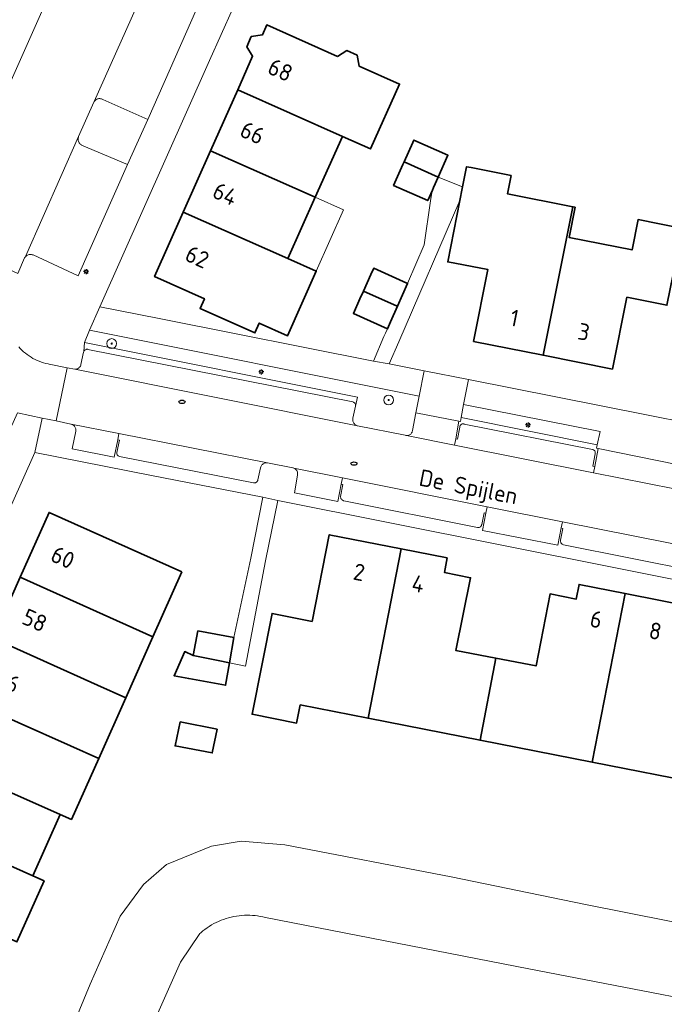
# Model space of a CAD drawing. Header units: metres. Extents: x 152610 to 160096, y 456114 to 462495.
# Tile 147 of 256: x 156586 to 156638, y 459245 to 459324. Entities that reach past the tile are written whole.
import ezdxf
from ezdxf.enums import TextEntityAlignment as Align

# ---------------------------------------------------------------- set-up
doc = ezdxf.new("R2010")
doc.units = ezdxf.units.M
doc.header["$LTSCALE"] = 0.5
doc.layers.get('0').update_dxf_attribs({"linetype": 'CONTINUOUS'})
for name, color, linetype, lineweight in [('B-PV-GK-BESCHOEIING-G', 251, 'GK-BESCHOEIING-SO', 18), ('B-PV-GR-BEPLANTING_CULTUUR_BODEMBEDEKKER-GV', 251, 'CONTINUOUS', 18), ('B-PV-GR-BOOM-S', 251, 'CONTINUOUS', 25), ('B-PV-IE-MEUBILAIR-S', 251, 'CONTINUOUS', 25), ('B-PV-OG-BEBOUWING-GV', 6, 'CONTINUOUS', 35), ('B-PV-OG-BEBOUWING-T18', 1, 'CONTINUOUS', 18), ('B-PV-OG-BEBOUWING_OVERBOUWING-GV', 251, 'CONTINUOUS', 18), ('B-PV-OG-TERREIN_BEGROEID-GV', 251, 'CONTINUOUS', 18), ('B-PV-OG-TOPOGRAFIE-T18', 1, 'CONTINUOUS', 18), ('B-PV-OG-WATER_SLOOT-GV', 251, 'CONTINUOUS', 18), ('B-PV-VH-OPENVERHARDING_BETONSTRAATSTEEN-GV', 251, 'CONTINUOUS', 18), ('B-PV-VH-OPENVERHARDING_STRAATBAKSTEEN-GV', 251, 'CONTINUOUS', 18), ('B-PV-VH-OPENVERHARDING_TEGEL-GV', 251, 'CONTINUOUS', 18)]:
    doc.layers.add(name, color=color, linetype=linetype, lineweight=lineweight)
doc.styles.add('NLCS-ISO', font='NLCS-ISO.ttf')
doc.styles.add('NLCS-ISO-M750-T18', font='NLCS-ISO.ttf', dxfattribs={"height": 1.35})
doc.linetypes.add('GK-BESCHOEIING-SO', pattern='A,18,-3,[1,NLCS.SHX,S=0.6,R=0,X=0,Y=0],-3', length=24)

# ---------------------------------------------------------------- blocks, each defined once
blk = doc.blocks.new('SIE-MEUBILAIR_PAAL_LICHTMAST-SO')
for points in [[(-0.62, 0), (-1, 0)], [(-0.71, 0.71), (-0.44, 0.44)], [(0, 1), (0, 0.62)], [(0.44, 0.44), (0.71, 0.71)], [(1, 0), (0.62, 0)], [(-0.71, -0.71), (-0.44, -0.44)], [(0, -0.62), (0, -1)], [(0.44, -0.44), (0.71, -0.71)]]:
    blk.add_lwpolyline(points)
blk.add_circle((0, 0), 0.5)
blk = doc.blocks.new('SIE-MEUBILAIR_PUT_RIOOLPUT-SO')
blk.add_ellipse((0, 0), major_axis=(1.25, 0), ratio=0.54)
blk = doc.blocks.new('SGR-BOOM_GBKN-SO')
at = {"linetype": 'ByBlock', "lineweight": 18}
h = blk.add_hatch(color=0, dxfattribs=at)
h.dxf.hatch_style = 1
edge = h.paths.add_edge_path()
edge.add_arc((0, 0), 0.25, 0, 360)
at = {"color": 0, "linetype": 'ByBlock', "lineweight": 18}
for radius in [2, 0.25]:
    blk.add_circle((0, 0), radius, dxfattribs=at)
at = {"color": 0, "linetype": 'ByBlock', "lineweight": 18, "style": 'NLCS-ISO'}
blk.add_attdef('SOORT', (2.5, 0), '', height=1.5, dxfattribs=at)

msp = doc.modelspace()

# ---------------------------------------------------------------- linework, layer by layer
at = {"layer": 'B-PV-GK-BESCHOEIING-G', "flags": 128}
for points in [[(156566.389, 459184.809), (156565.615, 459186.253), (156565.709, 459187.085), (156573.172, 459204.029), (156580.112, 459219.538), (156588.66, 459238.217), (156592.015, 459246.276), (156594.423, 459251.792), (156596.307, 459254.342), (156598.181, 459255.95), (156601.807, 459257.442), (156604.204, 459257.851), (156604.206, 459257.849), (156607.732, 459257.551), (156621.135, 459254.961), (156631.982, 459252.716), (156648.941, 459249.352), (156651.152, 459248.935), (156651.492, 459248.235), (156651.731, 459247.321)], [(156651.215, 459244.447), (156649.724, 459243.233), (156627.415, 459247.526), (156606.156, 459251.672), (156605.947, 459251.722), (156605.737, 459251.764), (156605.525, 459251.799), (156605.312, 459251.825), (156605.098, 459251.844), (156604.883, 459251.854), (156604.668, 459251.857), (156604.454, 459251.851), (156604.24, 459251.838), (156604.026, 459251.816), (156603.813, 459251.787), (156603.602, 459251.75), (156603.392, 459251.704), (156603.184, 459251.651), (156602.978, 459251.591), (156602.774, 459251.523), (156602.573, 459251.447), (156602.375, 459251.363), (156602.181, 459251.273), (156601.989, 459251.175), (156601.802, 459251.07), (156601.619, 459250.959), (156601.439, 459250.84), (156601.265, 459250.715), (156601.095, 459250.584), (156600.93, 459250.446), (156600.85, 459250.375), (156599.286, 459248.073), (156591.639, 459230.816), (156584.873, 459215.641), (156578.728, 459201.686), (156575.947, 459195.46), (156575.86, 459195.258), (156575.781, 459195.054), (156575.709, 459194.846), (156575.645, 459194.636), (156575.588, 459194.424), (156575.539, 459194.21), (156575.498, 459193.994), (156575.465, 459193.777), (156575.44, 459193.559), (156575.423, 459193.34), (156575.413, 459193.121), (156575.412, 459192.901), (156575.419, 459192.682), (156575.433, 459192.463), (156575.456, 459192.244), (156575.487, 459192.027), (156575.525, 459191.81), (156575.572, 459191.596), (156575.626, 459191.383), (156575.688, 459191.172), (156575.757, 459190.964), (156575.834, 459190.758), (156575.919, 459190.556), (156576.011, 459190.356), (156576.11, 459190.16), (156576.216, 459189.968), (156576.329, 459189.78), (156576.449, 459189.596), (156576.575, 459189.416), (156576.708, 459189.241), (156576.847, 459189.072), (156576.992, 459188.907), (156577.144, 459188.748), (156577.3, 459188.594), (156577.463, 459188.446), (156577.63, 459188.304), (156577.803, 459188.169), (156577.981, 459188.039), (156578.163, 459187.917), (156578.349, 459187.801), (156578.54, 459187.692), (156578.734, 459187.59), (156578.932, 459187.495), (156579.134, 459187.407), (156579.338, 459187.327), (156579.545, 459187.254), (156579.755, 459187.189), (156579.764, 459187.186), (156606.908, 459181.666), (156642.643, 459174.609), (156717.622, 459159.705)]]:
    msp.add_lwpolyline(points, dxfattribs=at)
at = {"layer": 'B-PV-GR-BEPLANTING_CULTUUR_BODEMBEDEKKER-GV', "flags": 128}
msp.add_lwpolyline([(156592.848, 459317.802), (156592.783, 459317.808), (156592.719, 459317.805), (156592.655, 459317.795), (156592.593, 459317.777), (156592.534, 459317.751), (156592.478, 459317.718), (156592.427, 459317.678), (156592.381, 459317.633), (156592.341, 459317.582), (156592.308, 459317.527), (156592.306, 459317.523), (156591.077, 459314.746), (156591.056, 459314.683), (156591.042, 459314.619), (156591.036, 459314.553), (156591.039, 459314.487), (156591.049, 459314.422), (156591.067, 459314.359), (156591.093, 459314.298), (156591.126, 459314.24), (156591.165, 459314.188), (156591.21, 459314.14), (156591.262, 459314.098), (156591.317, 459314.063), (156591.322, 459314.06), (156595.013, 459312.482), (156596.651, 459316.109), (156593.03, 459317.739), (156592.972, 459317.767), (156592.911, 459317.789)], close=True, dxfattribs=at)
at = {"layer": 'B-PV-OG-BEBOUWING-GV', "flags": 128}
for points in [[(156611.97, 459321.213), (156606.258, 459323.757), (156605.92, 459322.965), (156605.015, 459322.822), (156604.659, 459321.987), (156605.118, 459321.23), (156603.916, 459318.527), (156612.363, 459314.759), (156614.646, 459313.74), (156616.978, 459318.985), (156613.725, 459320.425), (156613.563, 459321.306), (156612.729, 459321.689)], [(156612.363, 459314.759), (156603.916, 459318.527), (156601.721, 459313.593), (156610.177, 459309.843)], [(156617.347, 459312.701), (156620.09, 459311.455), (156620.885, 459313.238), (156618.134, 459314.465), (156618.05, 459314.276)], [(156610.177, 459309.843), (156601.721, 459313.593), (156599.523, 459308.65), (156607.975, 459304.891)], [(156619.626, 459310.414), (156619.726, 459310.639), (156620.09, 459311.455), (156617.347, 459312.701), (156617.305, 459312.606), (156617.248, 459312.479), (156616.497, 459310.795), (156619.248, 459309.568)], [(156622.745, 459312.238), (156622.392, 459312.308), (156622.069, 459310.677), (156622.042, 459310.542), (156621.854, 459309.592), (156620.867, 459304.618), (156624.104, 459303.996), (156622.958, 459298.202), (156628.568, 459297.078), (156630.966, 459309.079), (156625.69, 459310.125), (156625.982, 459311.596)], [(156607.975, 459304.891), (156599.523, 459308.65), (156597.202, 459303.433), (156601.232, 459301.641), (156600.878, 459300.846), (156605.3, 459298.879), (156605.654, 459299.674), (156607.938, 459298.658), (156610.258, 459303.875)], [(156631.154, 459309.042), (156630.966, 459309.079), (156628.568, 459297.078), (156634.162, 459295.958), (156635.326, 459301.772), (156638.558, 459301.124), (156639.825, 459307.322), (156636.225, 459308.036), (156635.739, 459305.584), (156630.668, 459306.59)], [(156614.061, 459302.25), (156616.791, 459301.056), (156616.809, 459301.048), (156617.63, 459302.876), (156617.572, 459302.902), (156614.893, 459304.104), (156614.667, 459303.602)], [(156615.993, 459299.228), (156616.236, 459299.77), (156616.809, 459301.048), (156616.791, 459301.056), (156614.061, 459302.25), (156613.785, 459301.636), (156613.256, 459300.456)], [(156599.417, 459279.597), (156588.687, 459284.385), (156586.355, 459279.159), (156597.074, 459274.341)], [(156617.098, 459281.444), (156611.299, 459282.585), (156609.922, 459275.589), (156606.684, 459276.226), (156605.082, 459268.082), (156608.673, 459267.376), (156608.963, 459268.847), (156614.432, 459267.771)], [(156620.825, 459280.711), (156617.098, 459281.444), (156614.432, 459267.771), (156623.478, 459265.991), (156624.743, 459272.62), (156621.52, 459273.244), (156622.706, 459279.116), (156620.599, 459279.537)], [(156597.074, 459274.341), (156586.355, 459279.159), (156584.155, 459274.228), (156592.606, 459270.429), (156594.876, 459269.408)], [(156635.185, 459277.839), (156631.472, 459278.57), (156631.241, 459277.392), (156629.125, 459277.802), (156628, 459271.99), (156624.743, 459272.62), (156623.478, 459265.991), (156632.535, 459264.209)], [(156641.022, 459276.691), (156635.185, 459277.839), (156632.535, 459264.209), (156641.587, 459262.428), (156642.827, 459269.064), (156639.598, 459269.709)], [(156581.955, 459269.296), (156590.414, 459265.536), (156592.698, 459264.521), (156594.876, 459269.408), (156592.606, 459270.429), (156584.155, 459274.228)], [(156603.614, 459274.298), (156600.708, 459274.819), (156600.325, 459272.834), (156602.341, 459272.434), (156603.254, 459272.253)], [(156600.325, 459272.834), (156599.644, 459273.153), (156598.784, 459271.196), (156599.964, 459270.967), (156602.935, 459270.433), (156603.254, 459272.253), (156602.341, 459272.434)], [(156590.414, 459265.536), (156581.955, 459269.296), (156579.755, 459264.365), (156589.587, 459259.995), (156590.5, 459259.589), (156592.698, 459264.521)], [(156602.269, 459266.896), (156599.282, 459267.465), (156598.863, 459265.532), (156601.867, 459264.96)], [(156589.587, 459259.995), (156579.755, 459264.365), (156577.555, 459259.433), (156587.377, 459255.038)], [(156587.377, 459255.038), (156577.555, 459259.433), (156575.354, 459254.502), (156586.092, 459249.697), (156588.29, 459254.629)]]:
    msp.add_lwpolyline(points, close=True, dxfattribs=at)
at = {"layer": 'B-PV-OG-BEBOUWING_OVERBOUWING-GV', "flags": 128}
msp.add_lwpolyline([(156612.465, 459308.829), (156610.177, 459309.843), (156607.975, 459304.891), (156610.258, 459303.875)], close=True, dxfattribs=at)
at = {"layer": 'B-PV-OG-TERREIN_BEGROEID-GV', "flags": 128}
msp.add_lwpolyline([(156582.728, 459348.121), (156563.58, 459306.208), (156563.709, 459306.121), (156564.606, 459305.685), (156574.365, 459301.221), (156575.261, 459300.816), (156575.687, 459300.749), (156576.454, 459300.789), (156577.154, 459301.102), (156577.684, 459301.622), (156577.93, 459301.999), (156578.895, 459304.178), (156579.962, 459306.548), (156580.362, 459307.437), (156580.776, 459308.367), (156587.791, 459324.122), (156595.676, 459341.819), (156596.158, 459342.794)], dxfattribs=at)
for points in [[(156618.568, 459293.788), (156591.964, 459299.094), (156591.548, 459298.104), (156613.585, 459293.696), (156613.432, 459292.979), (156613.218, 459292.012), (156613.205, 459291.949), (156613.2, 459291.885), (156613.204, 459291.821), (156613.215, 459291.758), (156613.234, 459291.697), (156613.26, 459291.638), (156613.293, 459291.584), (156613.333, 459291.533), (156613.379, 459291.489), (156613.43, 459291.45), (156613.486, 459291.418), (156613.545, 459291.393), (156613.596, 459291.378), (156617.422, 459290.62), (156617.481, 459290.605), (156617.541, 459290.598), (156617.602, 459290.599), (156617.662, 459290.608), (156617.721, 459290.624), (156617.777, 459290.648), (156617.829, 459290.68), (156617.876, 459290.718), (156617.919, 459290.761), (156617.955, 459290.81), (156617.984, 459290.863), (156618.006, 459290.92), (156618.021, 459290.979), (156618.023, 459290.991), (156618.295, 459292.43)], [(156633.178, 459290.936), (156622.137, 459293.096), (156621.948, 459292.062), (156632.932, 459289.846)]]:
    msp.add_lwpolyline(points, close=True, dxfattribs=at)
at = {"layer": 'B-PV-OG-WATER_SLOOT-GV', "flags": 128}
for points in [[(156650.66, 459244.559), (156650.699, 459244.755), (156653.641, 459244.164), (156654.137, 459246.633), (156651.196, 459247.224), (156651.235, 459247.42), (156651.731, 459247.321), (156651.492, 459248.235), (156651.152, 459248.935), (156648.941, 459249.352), (156631.982, 459252.716), (156621.135, 459254.961), (156607.732, 459257.551), (156604.205, 459257.85), (156601.807, 459257.442), (156598.181, 459255.95), (156596.307, 459254.342), (156594.423, 459251.792), (156592.015, 459246.276), (156588.66, 459238.217)], [(156591.639, 459230.816), (156599.286, 459248.073), (156600.85, 459250.375), (156600.93, 459250.446), (156601.095, 459250.584), (156601.265, 459250.715), (156601.439, 459250.84), (156601.619, 459250.959), (156601.802, 459251.07), (156601.989, 459251.175), (156602.181, 459251.273), (156602.375, 459251.363), (156602.573, 459251.447), (156602.774, 459251.523), (156602.978, 459251.591), (156603.184, 459251.651), (156603.392, 459251.704), (156603.602, 459251.749), (156603.813, 459251.787), (156604.026, 459251.816), (156604.24, 459251.838), (156604.454, 459251.851), (156604.668, 459251.857), (156604.883, 459251.854), (156605.098, 459251.844), (156605.312, 459251.825), (156605.525, 459251.799), (156605.737, 459251.764), (156605.947, 459251.722), (156606.156, 459251.672), (156627.415, 459247.526), (156649.724, 459243.233)]]:
    msp.add_lwpolyline(points, dxfattribs=at)
at = {"layer": 'B-PV-VH-OPENVERHARDING_BETONSTRAATSTEEN-GV', "flags": 128}
for points in [[(156596.684, 459327.358), (156592.341, 459317.582), (156592.381, 459317.633), (156592.427, 459317.678), (156592.478, 459317.718), (156592.534, 459317.751), (156592.593, 459317.777), (156592.655, 459317.795), (156592.719, 459317.805), (156592.783, 459317.808), (156592.848, 459317.802), (156592.911, 459317.789), (156592.972, 459317.767), (156593.03, 459317.739), (156596.651, 459316.109), (156600.606, 459325.095)], [(156586.133, 459292.434), (156588.14, 459292.011), (156589.274, 459291.772), (156590.161, 459296.073), (156588.688, 459296.364), (156588.606, 459296.38), (156588.425, 459296.422), (156588.247, 459296.471), (156588.07, 459296.528), (156587.896, 459296.593), (156587.726, 459296.665), (156587.558, 459296.744), (156587.394, 459296.831), (156587.234, 459296.924), (156587.078, 459297.025), (156586.927, 459297.131), (156586.78, 459297.245), (156586.638, 459297.364), (156586.502, 459297.49), (156586.371, 459297.621), (156586.246, 459297.758)], [(156639.157, 459286.302), (156632.64, 459287.597), (156621.421, 459289.827), (156617.541, 459290.598), (156617.481, 459290.605), (156617.422, 459290.62), (156613.596, 459291.378), (156590.758, 459295.955), (156590.161, 459296.073), (156589.274, 459291.772), (156590.443, 459291.526), (156590.477, 459291.519), (156594.33, 459290.758), (156606.333, 459288.387), (156608.368, 459287.98), (156608.382, 459287.977), (156608.441, 459287.958), (156612.374, 459287.175), (156624.046, 459284.85), (156630.125, 459283.639), (156641.797, 459281.314)], [(156641.797, 459281.314), (156630.125, 459283.639), (156630.025, 459283.136), (156630.162, 459283.1), (156629.972, 459282.137), (156629.969, 459282.086), (156629.974, 459282.034), (156629.986, 459281.985), (156630.007, 459281.938), (156630.034, 459281.894), (156630.068, 459281.855), (156630.107, 459281.822), (156630.151, 459281.796), (156630.199, 459281.776), (156630.21, 459281.773), (156641.031, 459279.621)]]:
    msp.add_lwpolyline(points, dxfattribs=at)
for points in [[(156591.056, 459314.683), (156591.077, 459314.746), (156586.795, 459305.047), (156586.843, 459305.093), (156586.895, 459305.133), (156586.952, 459305.165), (156587.012, 459305.191), (156587.076, 459305.209), (156587.141, 459305.219), (156587.206, 459305.222), (156587.272, 459305.216), (156587.336, 459305.202), (156587.398, 459305.181), (156591.039, 459303.506), (156595.013, 459312.482), (156591.322, 459314.06), (156591.317, 459314.063), (156591.262, 459314.098), (156591.21, 459314.14), (156591.165, 459314.188), (156591.126, 459314.24), (156591.093, 459314.298), (156591.067, 459314.359), (156591.049, 459314.422), (156591.039, 459314.487), (156591.036, 459314.553), (156591.042, 459314.619)], [(156591.826, 459297.56), (156591.776, 459297.564), (156591.726, 459297.56), (156591.678, 459297.547), (156591.632, 459297.528), (156591.589, 459297.501), (156591.552, 459297.468), (156591.52, 459297.429), (156591.495, 459297.386), (156591.477, 459297.339), (156591.268, 459296.337), (156591.264, 459296.319), (156591.246, 459296.26), (156591.22, 459296.204), (156591.188, 459296.152), (156591.149, 459296.104), (156591.104, 459296.062), (156591.054, 459296.025), (156590.999, 459295.996), (156590.942, 459295.974), (156590.882, 459295.96), (156590.82, 459295.953), (156590.758, 459295.955), (156613.596, 459291.378), (156613.545, 459291.393), (156613.486, 459291.418), (156613.43, 459291.45), (156613.379, 459291.489), (156613.333, 459291.533), (156613.293, 459291.584), (156613.26, 459291.638), (156613.234, 459291.697), (156613.215, 459291.758), (156613.204, 459291.821), (156613.2, 459291.885), (156613.205, 459291.949), (156613.218, 459292.012), (156613.432, 459292.979), (156613.434, 459293.017), (156613.429, 459293.067), (156613.416, 459293.115), (156613.396, 459293.161), (156613.369, 459293.203), (156613.335, 459293.24), (156613.296, 459293.272), (156613.253, 459293.297), (156613.206, 459293.314), (156591.833, 459297.559)], [(156621.421, 459289.827), (156621.519, 459290.319), (156621.769, 459291.764), (156618.295, 459292.43), (156618.023, 459290.991), (156618.021, 459290.979), (156618.006, 459290.92), (156617.984, 459290.863), (156617.955, 459290.81), (156617.919, 459290.761), (156617.876, 459290.718), (156617.829, 459290.68), (156617.777, 459290.648), (156617.721, 459290.624), (156617.662, 459290.608), (156617.602, 459290.599), (156617.541, 459290.598)], [(156594.23, 459290.254), (156594.33, 459290.758), (156590.477, 459291.519), (156590.536, 459291.501), (156590.593, 459291.475), (156590.646, 459291.443), (156590.694, 459291.403), (156590.738, 459291.358), (156590.774, 459291.308), (156590.804, 459291.253), (156590.827, 459291.195), (156590.843, 459291.135), (156590.85, 459291.073), (156590.85, 459291.011), (156590.841, 459290.949), (156590.544, 459289.526), (156593.941, 459288.844)], [(156632.64, 459287.597), (156632.74, 459288.099), (156632.576, 459288.124), (156632.761, 459289.114), (156632.771, 459289.144), (156632.778, 459289.188), (156632.778, 459289.234), (156632.77, 459289.278), (156632.754, 459289.321), (156632.73, 459289.36), (156632.701, 459289.394), (156632.666, 459289.423), (156632.626, 459289.444), (156632.583, 459289.459), (156632.538, 459289.466), (156622.181, 459291.527), (156622.161, 459291.534), (156622.118, 459291.543), (156622.073, 459291.543), (156622.03, 459291.536), (156621.988, 459291.521), (156621.95, 459291.499), (156621.916, 459291.47), (156621.889, 459291.436), (156621.867, 459291.397), (156621.853, 459291.355), (156621.847, 459291.311), (156621.849, 459291.267), (156621.645, 459290.296), (156621.519, 459290.319), (156621.421, 459289.827)], [(156594.33, 459290.758), (156594.23, 459290.254), (156594.376, 459290.221), (156594.164, 459289.234), (156594.158, 459289.188), (156594.16, 459289.141), (156594.17, 459289.095), (156594.188, 459289.052), (156594.213, 459289.012), (156594.244, 459288.977), (156594.281, 459288.948), (156594.322, 459288.925), (156594.366, 459288.91), (156594.379, 459288.907), (156605.199, 459286.772), (156605.247, 459286.766), (156605.295, 459286.768), (156605.342, 459286.778), (156605.387, 459286.796), (156605.428, 459286.821), (156605.464, 459286.852), (156605.495, 459286.889), (156605.52, 459286.931), (156605.537, 459286.976), (156605.544, 459287.007), (156605.758, 459287.987), (156605.761, 459288), (156605.778, 459288.061), (156605.804, 459288.119), (156605.836, 459288.174), (156605.875, 459288.224), (156605.92, 459288.269), (156605.97, 459288.307), (156606.025, 459288.34), (156606.083, 459288.365), (156606.144, 459288.382), (156606.207, 459288.392), (156606.27, 459288.393), (156606.333, 459288.387)], [(156639.157, 459286.302), (156639.251, 459286.777), (156639.501, 459288.24), (156633, 459289.56), (156632.74, 459288.099), (156632.64, 459287.597)], [(156612.274, 459286.67), (156612.374, 459287.175), (156608.441, 459287.958), (156608.498, 459287.933), (156608.551, 459287.9), (156608.599, 459287.86), (156608.642, 459287.815), (156608.679, 459287.764), (156608.709, 459287.71), (156608.731, 459287.652), (156608.746, 459287.591), (156608.753, 459287.529), (156608.753, 459287.467), (156608.744, 459287.405), (156608.492, 459285.972), (156612.002, 459285.273)], [(156623.944, 459284.337), (156624.046, 459284.85), (156612.374, 459287.175), (156612.274, 459286.67), (156612.411, 459286.635), (156612.225, 459285.669), (156612.224, 459285.619), (156612.232, 459285.57), (156612.247, 459285.522), (156612.269, 459285.477), (156612.299, 459285.437), (156612.334, 459285.402), (156612.375, 459285.372), (156612.419, 459285.35), (156612.467, 459285.335), (156612.482, 459285.332), (156623.272, 459283.172), (156623.32, 459283.167), (156623.368, 459283.17), (156623.414, 459283.181), (156623.458, 459283.2), (156623.499, 459283.226), (156623.534, 459283.258), (156623.564, 459283.295), (156623.587, 459283.337), (156623.603, 459283.383), (156623.608, 459283.404), (156623.811, 459284.365)], [(156630.025, 459283.136), (156630.125, 459283.639), (156624.046, 459284.85), (156623.944, 459284.337), (156623.663, 459282.933), (156629.741, 459281.734)]]:
    msp.add_lwpolyline(points, close=True, dxfattribs=at)
at = {"layer": 'B-PV-VH-OPENVERHARDING_STRAATBAKSTEEN-GV', "flags": 128}
msp.add_lwpolyline([(156602.463, 459340.079), (156596.158, 459342.794), (156595.676, 459341.819), (156587.791, 459324.122), (156580.776, 459308.367), (156580.362, 459307.437), (156579.962, 459306.548), (156586.179, 459303.688), (156586.716, 459304.936), (156586.719, 459304.941), (156586.754, 459304.997), (156586.795, 459305.047), (156591.077, 459314.746), (156592.306, 459317.523), (156592.308, 459317.527), (156592.341, 459317.582), (156596.684, 459327.358), (156597.904, 459330.124), (156602.139, 459339.518), (156602.378, 459339.951)], close=True, dxfattribs=at)
at = {"layer": 'B-PV-VH-OPENVERHARDING_TEGEL-GV', "flags": 128}
for points in [[(156586.246, 459297.758), (156586.371, 459297.621), (156586.502, 459297.49), (156586.638, 459297.364), (156586.78, 459297.245), (156586.927, 459297.131), (156587.078, 459297.025), (156587.234, 459296.924), (156587.394, 459296.831), (156587.558, 459296.744), (156587.726, 459296.665), (156587.896, 459296.593), (156588.07, 459296.528), (156588.247, 459296.471), (156588.425, 459296.422), (156588.606, 459296.38), (156588.688, 459296.364), (156590.161, 459296.073), (156590.758, 459295.955), (156590.82, 459295.953), (156590.882, 459295.96), (156590.942, 459295.974), (156590.999, 459295.996), (156591.054, 459296.025), (156591.104, 459296.062), (156591.149, 459296.104), (156591.188, 459296.152), (156591.22, 459296.204), (156591.246, 459296.26), (156591.264, 459296.319), (156591.268, 459296.337), (156591.477, 459297.339), (156591.495, 459297.386), (156591.548, 459298.104), (156591.964, 459299.094), (156592.791, 459301.001), (156601.628, 459320.883), (156604.461, 459327.219)], [(156600.606, 459325.095), (156596.651, 459316.109), (156595.013, 459312.482), (156591.039, 459303.506), (156587.398, 459305.181), (156587.336, 459305.202), (156587.272, 459305.216), (156587.206, 459305.222), (156587.141, 459305.219), (156587.076, 459305.209), (156587.012, 459305.191), (156586.952, 459305.165), (156586.895, 459305.133), (156586.843, 459305.093), (156586.795, 459305.047), (156586.754, 459304.997), (156586.719, 459304.941), (156586.716, 459304.936), (156586.179, 459303.688)], [(156654.806, 459288.727), (156622.54, 459295.128), (156622.137, 459293.096), (156633.178, 459290.936), (156632.932, 459289.846), (156632.866, 459289.58), (156633, 459289.56), (156639.501, 459288.24)], [(156566.844, 459242.809), (156576.541, 459264.583), (156587.554, 459289.235), (156588.14, 459292.011), (156586.133, 459292.434), (156581.838, 459282.902), (156576.629, 459271.226), (156575.016, 459267.556), (156571.006, 459258.589), (156569.391, 459254.949), (156565.384, 459246.002), (156563.769, 459242.343)], [(156641.031, 459279.621), (156630.21, 459281.773), (156630.199, 459281.776), (156630.151, 459281.796), (156630.107, 459281.822), (156630.068, 459281.855), (156630.034, 459281.894), (156630.007, 459281.938), (156629.986, 459281.985), (156629.974, 459282.034), (156629.969, 459282.086), (156629.972, 459282.137), (156630.162, 459283.1), (156630.025, 459283.136), (156629.741, 459281.734), (156623.663, 459282.933), (156623.944, 459284.337), (156623.811, 459284.365), (156623.608, 459283.404), (156623.603, 459283.383), (156623.587, 459283.337), (156623.564, 459283.295), (156623.534, 459283.258), (156623.499, 459283.226), (156623.458, 459283.2), (156623.414, 459283.181), (156623.368, 459283.17), (156623.32, 459283.167), (156623.272, 459283.172), (156612.482, 459285.332), (156612.467, 459285.335), (156612.419, 459285.35), (156612.375, 459285.372), (156612.334, 459285.402), (156612.299, 459285.437), (156612.269, 459285.477), (156612.247, 459285.522), (156612.232, 459285.57), (156612.224, 459285.619), (156612.225, 459285.669), (156612.411, 459286.635), (156612.274, 459286.67), (156612.002, 459285.273), (156608.492, 459285.972), (156608.744, 459287.405), (156608.753, 459287.467), (156608.753, 459287.529), (156608.746, 459287.591), (156608.731, 459287.652), (156608.709, 459287.71), (156608.679, 459287.764), (156608.642, 459287.815), (156608.599, 459287.86), (156608.551, 459287.9), (156608.498, 459287.933), (156608.441, 459287.958), (156608.382, 459287.977), (156608.368, 459287.98), (156606.333, 459288.387), (156606.27, 459288.393), (156606.207, 459288.392), (156606.144, 459288.382), (156606.083, 459288.365), (156606.025, 459288.34), (156605.97, 459288.307), (156605.92, 459288.269), (156605.875, 459288.224), (156605.836, 459288.174), (156605.804, 459288.119), (156605.778, 459288.061), (156605.761, 459288), (156605.758, 459287.987), (156605.544, 459287.007), (156605.537, 459286.976), (156605.52, 459286.931), (156605.495, 459286.889), (156605.464, 459286.852), (156605.428, 459286.821), (156605.387, 459286.796), (156605.342, 459286.778), (156605.295, 459286.768), (156605.247, 459286.766), (156605.199, 459286.772), (156594.379, 459288.907), (156594.366, 459288.91), (156594.322, 459288.925), (156594.281, 459288.948), (156594.244, 459288.977), (156594.213, 459289.012), (156594.188, 459289.052), (156594.17, 459289.095), (156594.16, 459289.141), (156594.158, 459289.188), (156594.164, 459289.234), (156594.376, 459290.221), (156594.23, 459290.254), (156593.941, 459288.844), (156590.544, 459289.526), (156590.841, 459290.949), (156590.85, 459291.011), (156590.85, 459291.073), (156590.843, 459291.135), (156590.827, 459291.195), (156590.804, 459291.253), (156590.774, 459291.308), (156590.738, 459291.358), (156590.694, 459291.403), (156590.646, 459291.443), (156590.593, 459291.475), (156590.536, 459291.501), (156590.477, 459291.519), (156590.443, 459291.526), (156589.274, 459291.772), (156588.14, 459292.011), (156587.554, 459289.235), (156596.952, 459287.363), (156605.943, 459285.612), (156607.159, 459285.345), (156661.531, 459274.505)]]:
    msp.add_lwpolyline(points, dxfattribs=at)
for points in [[(156616.137, 459296.398), (156616.928, 459298.156), (156621.854, 459309.592), (156622.042, 459310.542), (156622.069, 459310.677), (156620.09, 459311.455), (156619.726, 459310.639), (156619.626, 459310.414), (156619.623, 459310.397), (156619.488, 459309.544), (156618.972, 459305.988), (156617.63, 459302.876), (156616.809, 459301.048), (156616.236, 459299.77), (156615.993, 459299.228), (156615.837, 459298.863), (156615.722, 459298.594), (156614.866, 459296.608)], [(156618.568, 459293.788), (156618.974, 459295.835), (156616.137, 459296.398), (156614.866, 459296.608), (156598.106, 459299.943), (156597.568, 459300.05), (156592.791, 459301.001), (156591.964, 459299.094)], [(156613.585, 459293.696), (156591.548, 459298.104), (156591.495, 459297.386), (156591.52, 459297.429), (156591.552, 459297.468), (156591.589, 459297.501), (156591.632, 459297.528), (156591.678, 459297.547), (156591.726, 459297.56), (156591.776, 459297.564), (156591.826, 459297.56), (156591.833, 459297.559), (156613.206, 459293.314), (156613.253, 459293.297), (156613.296, 459293.272), (156613.335, 459293.24), (156613.369, 459293.203), (156613.396, 459293.161), (156613.416, 459293.115), (156613.429, 459293.067), (156613.434, 459293.017), (156613.432, 459292.979)], [(156622.137, 459293.096), (156622.54, 459295.128), (156618.974, 459295.835), (156618.568, 459293.788), (156618.295, 459292.43), (156621.769, 459291.764), (156621.892, 459291.738), (156621.948, 459292.062)], [(156632.932, 459289.846), (156621.948, 459292.062), (156621.892, 459291.738), (156621.769, 459291.764), (156621.519, 459290.319), (156621.645, 459290.296), (156621.849, 459291.267), (156621.847, 459291.311), (156621.853, 459291.355), (156621.867, 459291.397), (156621.889, 459291.436), (156621.916, 459291.47), (156621.95, 459291.499), (156621.988, 459291.521), (156622.03, 459291.536), (156622.073, 459291.543), (156622.118, 459291.543), (156622.161, 459291.534), (156622.181, 459291.527), (156632.538, 459289.466), (156632.583, 459289.459), (156632.626, 459289.444), (156632.666, 459289.423), (156632.701, 459289.394), (156632.73, 459289.36), (156632.754, 459289.321), (156632.77, 459289.278), (156632.778, 459289.234), (156632.778, 459289.188), (156632.771, 459289.144), (156632.761, 459289.114), (156632.576, 459288.124), (156632.74, 459288.099), (156633, 459289.56), (156632.866, 459289.58)], [(156607.159, 459285.345), (156605.943, 459285.612), (156604.987, 459280.704), (156603.614, 459274.298), (156603.254, 459272.253), (156604.558, 459271.973), (156606.165, 459280.474)]]:
    msp.add_lwpolyline(points, close=True, dxfattribs=at)

# ---------------------------------------------------------------- block references
at = {"layer": 'B-PV-GR-BOOM-S', "xscale": 0.2, "yscale": 0.2, "zscale": 0.2}
for p in [(156593.746, 459298.025), (156616.103, 459293.465)]:
    msp.add_blockref('SGR-BOOM_GBKN-SO', p, dxfattribs=at)
at = {"layer": 'B-PV-IE-MEUBILAIR-S', "xscale": 0.2, "yscale": 0.2, "zscale": 0.2}
for name, p in [('SIE-MEUBILAIR_PAAL_LICHTMAST-SO', (156591.682, 459303.839)), ('SIE-MEUBILAIR_PAAL_LICHTMAST-SO', (156605.813, 459295.74)), ('SIE-MEUBILAIR_PUT_RIOOLPUT-SO', (156599.424, 459293.317)), ('SIE-MEUBILAIR_PAAL_LICHTMAST-SO', (156627.35, 459291.45)), ('SIE-MEUBILAIR_PUT_RIOOLPUT-SO', (156613.292, 459288.331))]:
    msp.add_blockref(name, p, dxfattribs=at)

# ---------------------------------------------------------------- texts
at = {"layer": 'B-PV-OG-BEBOUWING-T18', "style": 'NLCS-ISO-M750-T18'}
for s, rotation, p in [('68', 336.1, (156607.361, 459320.12)), ('66', 336, (156605.103, 459315.044)), ('64', 336.1, (156602.906, 459310.106)), ('62', 336, (156600.647, 459305.025)), ('1', 348.7, (156626.254, 459300.091)), ('3', 348.7, (156631.856, 459298.969)), ('60', 335.9, (156589.804, 459280.753)), ('2', 348.9, (156613.716, 459279.562)), ('4', 348.9, (156618.479, 459278.624)), ('58', 335.9, (156587.538, 459275.675)), ('6', 348.9, (156632.846, 459275.752)), ('8', 348.9, (156637.621, 459274.812)), ('56', 335.9, (156585.338, 459270.744))]:
    msp.add_text(s, height=1.35, rotation=rotation, dxfattribs=at).set_placement(p, align=Align.MIDDLE)
at = {"layer": 'B-PV-OG-TOPOGRAFIE-T18', "style": 'NLCS-ISO-M750-T18'}
msp.add_text('De Spijlen', height=1.35, rotation=348.8, dxfattribs=at).set_placement((156622.505, 459286.259), align=Align.MIDDLE)

doc.saveas('drawing.dxf')
